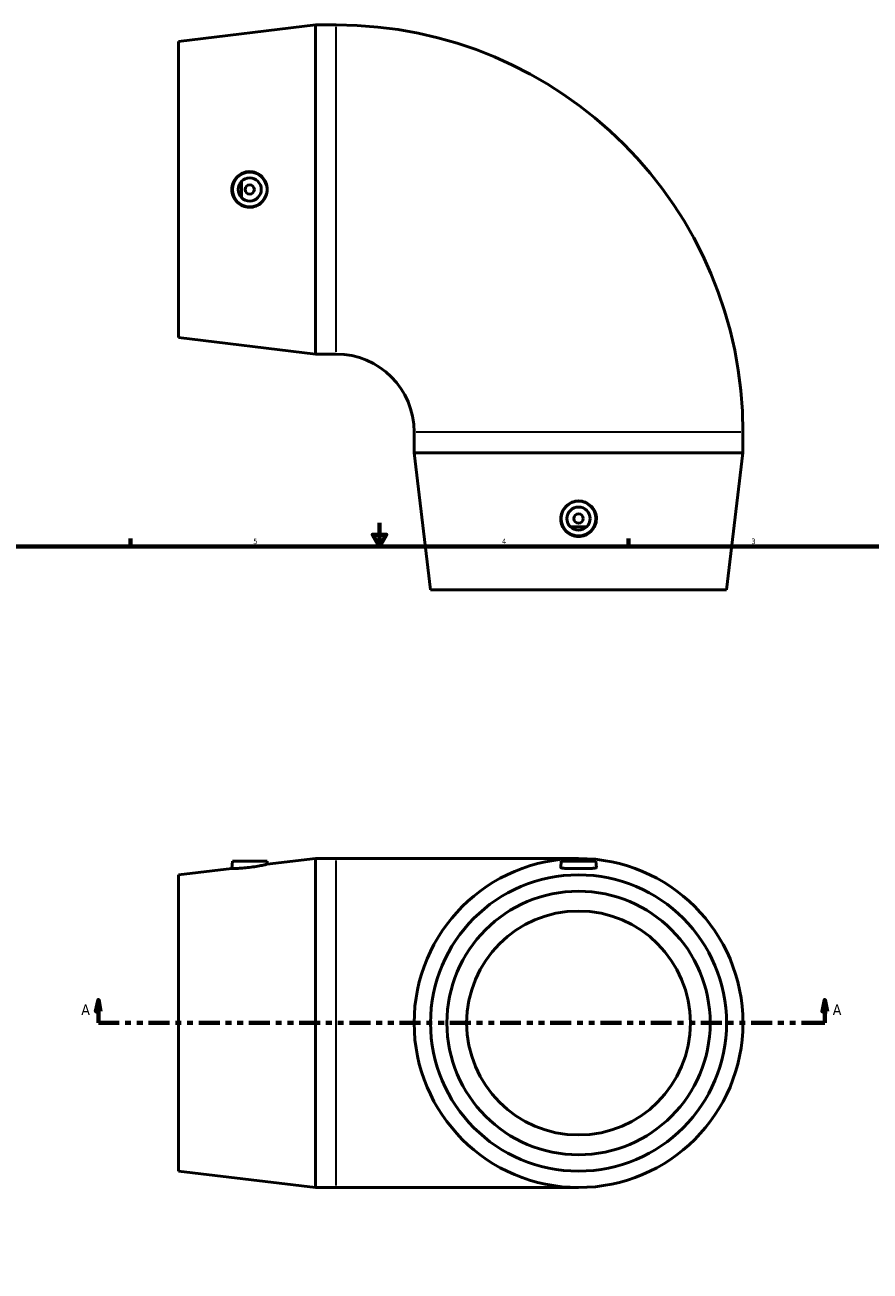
# Model space of a CAD drawing. Header units: inches. Extents: x -3.6 to 45.2, y -18.3 to 35.6.
# Tile 5 of 6: x 11 to 25.4, y 8.6 to 29.9. Entities that reach past the tile are written whole.
import ezdxf

# ---------------------------------------------------------------- set-up
doc = ezdxf.new("R2010")
doc.units = ezdxf.units.IN
doc.header["$MEASUREMENT"] = 0
doc.linetypes.add('DOUBLE_DASH_CHAIN', pattern=[1.2403, 0.6614, -0.0827, 0.1654, -0.0827, 0.1654, -0.0827])
for name, color, linetype, lineweight in [('Border (ANSI)', 7, 'Continuous', 70), ('Section Line (ANSI)', 7, 'DOUBLE_DASH_CHAIN', 70), ('Visible (ANSI)', 7, 'Continuous', 50), ('Visible Narrow (ANSI)', 7, 'Continuous', 35)]:
    doc.layers.add(name, color=color, linetype=linetype, lineweight=lineweight)
doc.styles.add('Label Text (ANSI)', font='tahoma.ttf')
doc.styles.add('Note Text (ANSI)', font='tahoma.ttf')

# ---------------------------------------------------------------- blocks, each defined once
blk = doc.blocks.new('Borders Default Border')
at = {"layer": 'Border (ANSI)'}
for p, q in [((12.75, 21), (12.75, 21.134)), ((21.25, 21), (21.25, 21.134))]:
    blk.add_line(p, q, dxfattribs=at)
at = {"layer": 'Border (ANSI)', "flags": 128}
for points in [[(17, 21.4), (17, 21), (16.885, 21.2), (17.115, 21.2), (17, 21)], [(0.5, 1), (0.5, 21), (33.5, 21), (33.5, 1), (0.5, 1)]]:
    blk.add_lwpolyline(points, dxfattribs=at)
at = {"layer": 'Border (ANSI)', "color": 5, "true_color": 0x0000ff, "char_height": 0.0945, "attachment_point": 7, "style": 'Note Text (ANSI)'}
for s, insert in [('5', (14.847, 21.038)), ('4', (19.092, 21.04)), ('3', (23.346, 21.038))]:
    blk.add_mtext(s, dxfattribs=dict(at, insert=insert))
blk = doc.blocks.new('2dTransSection0')
at = {"layer": 'Section Line (ANSI)', "linetype": 'Continuous'}
for p, q in [((12.204, 13.27), (12.164, 13.073)), ((12.204, 13.073), (12.204, 13.27)), ((12.243, 13.073), (12.204, 13.27)), ((24.598, 13.27), (24.559, 13.073)), ((24.598, 13.073), (24.598, 13.27)), ((24.637, 13.073), (24.598, 13.27)), ((12.164, 13.073), (12.243, 13.073)), ((12.204, 12.876), (12.204, 13.073)), ((24.559, 13.073), (24.637, 13.073)), ((24.598, 12.876), (24.598, 13.073)), ((12.204, 12.876), (12.554, 12.876)), ((24.248, 12.876), (24.598, 12.876))]:
    blk.add_line(p, q, dxfattribs=at)
at = {"layer": 'Section Line (ANSI)', "linetype": 'DOUBLE_DASH_CHAIN', "ltscale": 0.53947}
blk.add_line((12.204, 12.876), (24.598, 12.876), dxfattribs=at)
at = {"layer": 'Section Line (ANSI)', "linetype": 'Continuous', "flags": 128}
for points in [[(12.243, 13.073), (12.204, 13.27), (12.164, 13.073), (12.243, 13.073)], [(24.637, 13.073), (24.598, 13.27), (24.559, 13.073), (24.637, 13.073)]]:
    blk.add_lwpolyline(points, dxfattribs=at)
at = {"layer": 'Section Line (ANSI)'}
for points in [[(12.243, 13.073), (12.204, 13.27), (12.164, 13.073), (12.243, 13.073)], [(24.637, 13.073), (24.598, 13.27), (24.559, 13.073), (24.637, 13.073)]]:
    blk.add_solid(points, dxfattribs=at)
at = {"layer": 'Section Line (ANSI)', "char_height": 0.18, "attachment_point": 7, "style": 'Label Text (ANSI)'}
for insert in [(11.914, 13.014), (24.735, 13.014)]:
    blk.add_mtext('A', dxfattribs=dict(at, insert=insert))

msp = doc.modelspace()

# ---------------------------------------------------------------- linework, layer by layer
at = {"layer": 'Visible (ANSI)'}
for p, q in [((13.572, 29.61), (15.909, 29.89)), ((15.909, 24.28), (15.909, 29.89)), ((15.909, 29.89), (16.262, 29.89)), ((13.572, 24.561), (13.572, 29.61)), ((14.648, 26.946), (14.648, 27.224)), ((13.572, 24.561), (15.909, 24.28)), ((15.909, 24.28), (16.262, 24.28)), ((17.592, 22.597), (17.592, 22.95)), ((23.202, 22.597), (23.202, 22.95)), ((23.202, 22.597), (17.592, 22.597)), ((17.873, 20.26), (17.592, 22.597)), ((22.922, 20.26), (23.202, 22.597)), ((20.536, 21.336), (20.258, 21.336)), ((22.922, 20.26), (17.873, 20.26)), ((13.572, 15.4), (14.481, 15.51)), ((14.492, 15.636), (14.481, 15.51)), ((14.492, 15.636), (15.083, 15.636)), ((15.083, 15.636), (15.087, 15.582)), ((15.087, 15.582), (15.909, 15.681)), ((15.909, 10.071), (15.909, 15.681)), ((15.909, 15.681), (16.262, 15.681)), ((20.397, 15.681), (16.262, 15.681)), ((20.102, 15.636), (20.093, 15.529)), ((20.102, 15.636), (20.693, 15.636)), ((20.693, 15.636), (20.702, 15.529)), ((13.572, 10.351), (13.572, 15.4)), ((13.572, 10.351), (15.909, 10.071)), ((15.909, 10.071), (16.262, 10.071)), ((16.262, 10.071), (20.397, 10.071))]:
    msp.add_line(p, q, dxfattribs=at)
for centre, radius in [((14.787, 27.085), 0.295), ((14.787, 27.085), 0.197), ((14.787, 27.085), 0.0787), ((20.397, 21.475), 0.295), ((20.397, 21.475), 0.197), ((20.397, 21.475), 0.0787), ((20.397, 12.876), 2.805), ((20.397, 12.876), 2.525), ((20.397, 12.876), 2.246), ((20.397, 12.876), 1.909)]:
    msp.add_circle(centre, radius, dxfattribs=at)
for radius in [6.94, 1.33]:
    msp.add_arc((16.262, 22.95), radius, 0, 90, dxfattribs=at)
for points, knots in [([(14.78, 26.781), (14.742, 26.781), (14.702, 26.789), (14.629, 26.821), (14.595, 26.844), (14.542, 26.898), (14.519, 26.932), (14.488, 27.007), (14.481, 27.047), (14.481, 27.123), (14.488, 27.164), (14.519, 27.238), (14.542, 27.272), (14.595, 27.326), (14.629, 27.35), (14.702, 27.381), (14.742, 27.389), (14.819, 27.39), (14.86, 27.383), (14.936, 27.352), (14.971, 27.329), (15.025, 27.274), (15.048, 27.24), (15.08, 27.165), (15.087, 27.124), (15.087, 27.047), (15.08, 27.006), (15.048, 26.931), (15.025, 26.896), (14.971, 26.842), (14.936, 26.818), (14.86, 26.788), (14.819, 26.78), (14.78, 26.781)], [0, 0, 0, 0, 0.288347, 0.288347, 0.576695, 0.576695, 0.865494, 0.865494, 1.154292, 1.154292, 1.443091, 1.443091, 1.731889, 1.731889, 2.020237, 2.020237, 2.308584, 2.308584, 2.60642, 2.60642, 2.904256, 2.904256, 3.197629, 3.197629, 3.491001, 3.491001, 3.784373, 3.784373, 4.077746, 4.077746, 4.375582, 4.375582, 4.673418, 4.673418, 4.673418, 4.673418]), ([(20.702, 21.468), (20.701, 21.43), (20.693, 21.39), (20.662, 21.317), (20.638, 21.283), (20.584, 21.23), (20.55, 21.207), (20.476, 21.176), (20.435, 21.169), (20.359, 21.169), (20.319, 21.176), (20.244, 21.207), (20.21, 21.23), (20.156, 21.283), (20.133, 21.317), (20.101, 21.39), (20.093, 21.43), (20.092, 21.507), (20.1, 21.548), (20.131, 21.624), (20.154, 21.659), (20.208, 21.713), (20.243, 21.736), (20.318, 21.768), (20.359, 21.775), (20.436, 21.775), (20.477, 21.768), (20.552, 21.736), (20.586, 21.713), (20.641, 21.659), (20.664, 21.624), (20.695, 21.548), (20.703, 21.507), (20.702, 21.468)], [0, 0, 0, 0, 0.288347, 0.288347, 0.576695, 0.576695, 0.865494, 0.865494, 1.154292, 1.154292, 1.443091, 1.443091, 1.731889, 1.731889, 2.020237, 2.020237, 2.308584, 2.308584, 2.60642, 2.60642, 2.904256, 2.904256, 3.197629, 3.197629, 3.491001, 3.491001, 3.784373, 3.784373, 4.077746, 4.077746, 4.375582, 4.375582, 4.673418, 4.673418, 4.673418, 4.673418]), ([(14.78, 15.528), (14.742, 15.524), (14.702, 15.52), (14.629, 15.514), (14.595, 15.512), (14.542, 15.51), (14.519, 15.51), (14.488, 15.51), (14.481, 15.51), (14.481, 15.51)], [0, 0, 0, 0, 0.288347, 0.288347, 0.576695, 0.576695, 0.865494, 0.865494, 1.154292, 1.154292, 1.154292, 1.154292]), ([(15.087, 15.582), (15.087, 15.582), (15.08, 15.581), (15.048, 15.573), (15.025, 15.568), (14.971, 15.557), (14.936, 15.551), (14.86, 15.539), (14.819, 15.533), (14.78, 15.528)], [3.491001, 3.491001, 3.491001, 3.491001, 3.784373, 3.784373, 4.077746, 4.077746, 4.375582, 4.375582, 4.673418, 4.673418, 4.673418, 4.673418]), ([(20.702, 15.528), (20.701, 15.524), (20.693, 15.52), (20.662, 15.514), (20.638, 15.512), (20.584, 15.51), (20.55, 15.51), (20.476, 15.51), (20.435, 15.51), (20.359, 15.51), (20.319, 15.51), (20.244, 15.51), (20.21, 15.51), (20.156, 15.512), (20.133, 15.514), (20.101, 15.52), (20.093, 15.524), (20.093, 15.528), (20.093, 15.529), (20.093, 15.529)], [0, 0, 0, 0, 0.288347, 0.288347, 0.576695, 0.576695, 0.865494, 0.865494, 1.154292, 1.154292, 1.443091, 1.443091, 1.731889, 1.731889, 2.020237, 2.020237, 2.308584, 2.308584, 2.327314, 2.327314, 2.327314, 2.327314])]:
    msp.add_open_spline(points, degree=3, knots=knots, dxfattribs=at)
msp.add_open_spline([(20.702, 15.529), (20.702, 15.529), (20.702, 15.528), (20.702, 15.528)], degree=3, dxfattribs=at)
at = {"layer": 'Visible Narrow (ANSI)'}
for p, q in [((16.262, 24.315), (16.262, 29.856)), ((23.168, 22.95), (17.627, 22.95)), ((16.262, 10.106), (16.262, 15.646))]:
    msp.add_line(p, q, dxfattribs=at)

# ---------------------------------------------------------------- block references
msp.add_blockref('Borders Default Border', (0, 0))
at = {"layer": 'Section Line (ANSI)'}
msp.add_blockref('2dTransSection0', (0, 0), dxfattribs=at)

doc.saveas('drawing.dxf')
